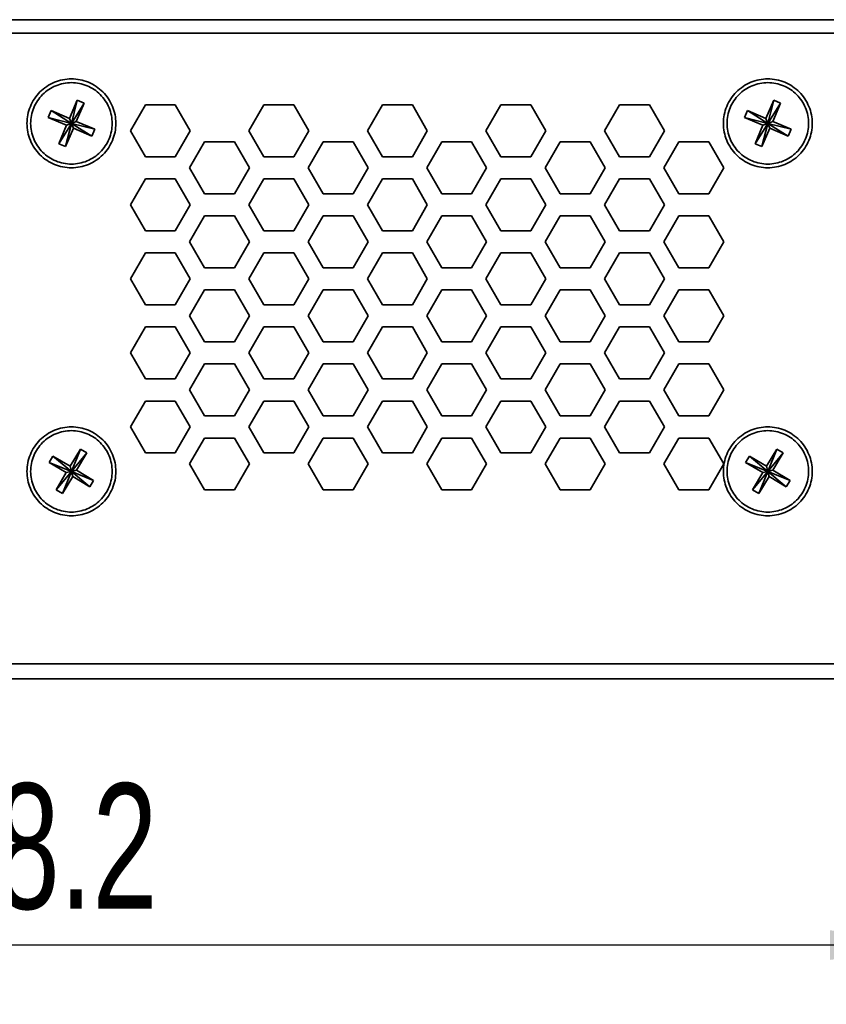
# Model space of a CAD drawing. Header units: millimetres. Extents: x 0 to 420, y 0 to 297.
# Tile 143 of 145: x 322 to 349, y 227 to 260. Entities that reach past the tile are written whole.
import ezdxf

# ---------------------------------------------------------------- set-up
doc = ezdxf.new("R2010")
doc.units = ezdxf.units.MM
doc.layers.add('标注层', color=150, linetype='Continuous')
doc.styles.add('SLDTEXTSTYLE2', font='TXT', dxfattribs={"width": 0.7})
doc.dimstyles.new('SLDDIMSTYLE0', dxfattribs={"dimtxt": 4.850694, "dimasz": 4, "dimexe": 0, "dimexo": 0.0625, "dimgap": 1.212674, "dimtad": 2, "dimlfac": 2, "dimrnd": 1e-09, "dimzin": 12, "dimdsep": 46, "dimtxsty": 'SLDTEXTSTYLE2', "dimsah": 1, "dimcen": 0.09, "dimadec": 0, "dimazin": 3, "dimtfac": 1, "dimtdec": 3, "dimtmove": 0, "dimatfit": 0, "dimfxl": 1, "dimfrac": 2, "dimtolj": 1, "dimtzin": 12, "dimarcsym": 0})
doc.dimstyles.new('SLDDIMSTYLE1', dxfattribs={"dimtxt": 4.850694, "dimasz": 4, "dimexe": 0, "dimexo": 0.0625, "dimgap": 1.212674, "dimtad": 2, "dimlfac": 2, "dimrnd": 1e-09, "dimzin": 12, "dimdsep": 46, "dimtxsty": 'SLDTEXTSTYLE2', "dimsah": 1, "dimcen": 0.09, "dimadec": 0, "dimazin": 3, "dimtfac": 1, "dimtdec": 3, "dimtofl": 0, "dimtmove": 0, "dimatfit": 3, "dimfxl": 1, "dimfrac": 2, "dimtolj": 1, "dimtzin": 12, "dimarcsym": 0})

# ---------------------------------------------------------------- blocks, each defined once
blk = doc.blocks.new('_D_4')
at = {"layer": '标注层'}
for p, q in [((353.118, 254.499), (353.118, 226.505)), ((359.118, 254.499), (359.118, 226.505)), ((353.118, 228.505), (347.118, 228.505)), ((353.118, 228.505), (359.118, 228.505)), ((359.118, 228.505), (365.118, 228.505))]:
    blk.add_line(p, q, dxfattribs=at)
for points in [[(353.118, 228.505), (349.118, 229.005), (349.118, 228.005)], [(359.118, 228.505), (363.118, 228.005), (363.118, 229.005)]]:
    blk.add_solid(points, dxfattribs=at)
at = {"layer": '标注层', "insert": (353.296, 233.962), "char_height": 4.2333, "attachment_point": 1, "style": 'SLDTEXTSTYLE2'}
blk.add_mtext('12', dxfattribs=at)
blk = doc.blocks.new('_D_5')
at = {"layer": '标注层'}
for p, q in [((294.018, 243.499), (294.018, 226.505)), ((353.118, 243.499), (353.118, 226.505)), ((353.118, 228.505), (294.018, 228.505))]:
    blk.add_line(p, q, dxfattribs=at)
for points in [[(294.018, 228.505), (298.018, 228.005), (298.018, 229.005)], [(353.118, 228.505), (349.118, 229.005), (349.118, 228.005)]]:
    blk.add_solid(points, dxfattribs=at)
at = {"layer": '标注层', "insert": (316.513, 233.962), "char_height": 4.2333, "attachment_point": 1, "style": 'SLDTEXTSTYLE2'}
blk.add_mtext('118.2', dxfattribs=at)

msp = doc.modelspace()

# ---------------------------------------------------------------- linework, layer by layer
at = {"color": 7, "linetype": 'Continuous', "lineweight": 35}
for p, q in [((279.5682, 259.7493), (362.6182, 259.7493)), ((362.6182, 259.2993), (279.5682, 259.2993)), ((323.7168, 257.0343), (323.4522, 256.4132)), ((323.5182, 256.2493), (323.7168, 257.0343)), ((323.9468, 256.9363), (323.7168, 257.0343)), ((347.2168, 257.0343), (346.9522, 256.4132)), ((347.0182, 256.2493), (347.2168, 257.0343)), ((347.4468, 256.9363), (347.2168, 257.0343)), ((322.8312, 256.6778), (322.7332, 256.4478)), ((323.4522, 256.4132), (322.8312, 256.6778)), ((322.8312, 256.6778), (323.5182, 256.2493)), ((323.9468, 256.9363), (323.5182, 256.2493)), ((323.6822, 256.3153), (323.9468, 256.9363)), ((325.5079, 255.9993), (326.0131, 256.8743)), ((326.0131, 256.8743), (327.0234, 256.8743)), ((327.0234, 256.8743), (327.5286, 255.9993)), ((329.5079, 255.9993), (330.0131, 256.8743)), ((330.0131, 256.8743), (331.0234, 256.8743)), ((331.0234, 256.8743), (331.5286, 255.9993)), ((333.5079, 255.9993), (334.0131, 256.8743)), ((334.0131, 256.8743), (335.0234, 256.8743)), ((335.0234, 256.8743), (335.5286, 255.9993)), ((337.5079, 255.9993), (338.0131, 256.8743)), ((338.0131, 256.8743), (339.0234, 256.8743)), ((339.0234, 256.8743), (339.5286, 255.9993)), ((341.5079, 255.9993), (342.0131, 256.8743)), ((342.0131, 256.8743), (343.0234, 256.8743)), ((343.0234, 256.8743), (343.5286, 255.9993)), ((346.3312, 256.6778), (346.2332, 256.4478)), ((346.9522, 256.4132), (346.3312, 256.6778)), ((346.3312, 256.6778), (347.0182, 256.2493)), ((347.4468, 256.9363), (347.0182, 256.2493)), ((347.1822, 256.3153), (347.4468, 256.9363)), ((322.7332, 256.4478), (323.3542, 256.1832)), ((323.5182, 256.2493), (322.7332, 256.4478)), ((323.5182, 256.2493), (323.4522, 256.4132)), ((346.2332, 256.4478), (346.8542, 256.1832)), ((347.0182, 256.2493), (346.2332, 256.4478)), ((347.0182, 256.2493), (346.9522, 256.4132)), ((323.0897, 255.5622), (323.5182, 256.2493)), ((323.3542, 256.1832), (323.0897, 255.5622)), ((323.5182, 256.2493), (323.3197, 255.4643)), ((323.3197, 255.4643), (323.5843, 256.0853)), ((323.5182, 256.2493), (323.3542, 256.1832)), ((323.6822, 256.3153), (323.5182, 256.2493)), ((323.5182, 256.2493), (324.3032, 256.0507)), ((324.2053, 255.8207), (323.5182, 256.2493)), ((323.5182, 256.2493), (323.5843, 256.0853)), ((323.5843, 256.0853), (324.2053, 255.8207)), ((324.3032, 256.0507), (323.6822, 256.3153)), ((324.2053, 255.8207), (324.3032, 256.0507)), ((326.0131, 255.1243), (325.5079, 255.9993)), ((327.5286, 255.9993), (327.0234, 255.1243)), ((330.0131, 255.1243), (329.5079, 255.9993)), ((331.5286, 255.9993), (331.0234, 255.1243)), ((334.0131, 255.1243), (333.5079, 255.9993)), ((335.5286, 255.9993), (335.0234, 255.1243)), ((338.0131, 255.1243), (337.5079, 255.9993)), ((339.5286, 255.9993), (339.0234, 255.1243)), ((342.0131, 255.1243), (341.5079, 255.9993)), ((343.5286, 255.9993), (343.0234, 255.1243)), ((346.5897, 255.5622), (347.0182, 256.2493)), ((346.8542, 256.1832), (346.5897, 255.5622)), ((347.0182, 256.2493), (346.8197, 255.4643)), ((346.8197, 255.4643), (347.0842, 256.0853)), ((347.0182, 256.2493), (346.8542, 256.1832)), ((347.1822, 256.3153), (347.0182, 256.2493)), ((347.0182, 256.2493), (347.8032, 256.0507)), ((347.0182, 256.2493), (347.0842, 256.0853)), ((347.7053, 255.8207), (347.0182, 256.2493)), ((347.0842, 256.0853), (347.7053, 255.8207)), ((347.8032, 256.0507), (347.1822, 256.3153)), ((347.7053, 255.8207), (347.8032, 256.0507)), ((323.0897, 255.5622), (323.3197, 255.4643)), ((327.5079, 254.7493), (328.0131, 255.6243)), ((328.0131, 255.6243), (329.0234, 255.6243)), ((329.0234, 255.6243), (329.5286, 254.7493)), ((331.5079, 254.7493), (332.0131, 255.6243)), ((332.0131, 255.6243), (333.0234, 255.6243)), ((333.0234, 255.6243), (333.5286, 254.7493)), ((335.5079, 254.7493), (336.0131, 255.6243)), ((336.0131, 255.6243), (337.0234, 255.6243)), ((337.0234, 255.6243), (337.5286, 254.7493)), ((339.5079, 254.7493), (340.0131, 255.6243)), ((340.0131, 255.6243), (341.0234, 255.6243)), ((341.0234, 255.6243), (341.5286, 254.7493)), ((343.5079, 254.7493), (344.0131, 255.6243)), ((344.0131, 255.6243), (345.0234, 255.6243)), ((345.0234, 255.6243), (345.5286, 254.7493)), ((346.5897, 255.5622), (346.8197, 255.4643)), ((327.0234, 255.1243), (326.0131, 255.1243)), ((331.0234, 255.1243), (330.0131, 255.1243)), ((335.0234, 255.1243), (334.0131, 255.1243)), ((339.0234, 255.1243), (338.0131, 255.1243)), ((343.0234, 255.1243), (342.0131, 255.1243)), ((328.0131, 253.8743), (327.5079, 254.7493)), ((329.5286, 254.7493), (329.0234, 253.8743)), ((332.0131, 253.8743), (331.5079, 254.7493)), ((333.5286, 254.7493), (333.0234, 253.8743)), ((336.0131, 253.8743), (335.5079, 254.7493)), ((337.5286, 254.7493), (337.0234, 253.8743)), ((340.0131, 253.8743), (339.5079, 254.7493)), ((341.5286, 254.7493), (341.0234, 253.8743)), ((344.0131, 253.8743), (343.5079, 254.7493)), ((345.5286, 254.7493), (345.0234, 253.8743)), ((325.5079, 253.4993), (326.0131, 254.3743)), ((326.0131, 254.3743), (327.0234, 254.3743)), ((327.0234, 254.3743), (327.5286, 253.4993)), ((329.5079, 253.4993), (330.0131, 254.3743)), ((330.0131, 254.3743), (331.0234, 254.3743)), ((331.0234, 254.3743), (331.5286, 253.4993)), ((333.5079, 253.4993), (334.0131, 254.3743)), ((334.0131, 254.3743), (335.0234, 254.3743)), ((335.0234, 254.3743), (335.5286, 253.4993)), ((337.5079, 253.4993), (338.0131, 254.3743)), ((338.0131, 254.3743), (339.0234, 254.3743)), ((339.0234, 254.3743), (339.5286, 253.4993)), ((341.5079, 253.4993), (342.0131, 254.3743)), ((342.0131, 254.3743), (343.0234, 254.3743)), ((343.0234, 254.3743), (343.5286, 253.4993)), ((329.0234, 253.8743), (328.0131, 253.8743)), ((333.0234, 253.8743), (332.0131, 253.8743)), ((337.0234, 253.8743), (336.0131, 253.8743)), ((341.0234, 253.8743), (340.0131, 253.8743)), ((345.0234, 253.8743), (344.0131, 253.8743)), ((326.0131, 252.6243), (325.5079, 253.4993)), ((327.5286, 253.4993), (327.0234, 252.6243)), ((330.0131, 252.6243), (329.5079, 253.4993)), ((331.5286, 253.4993), (331.0234, 252.6243)), ((334.0131, 252.6243), (333.5079, 253.4993)), ((335.5286, 253.4993), (335.0234, 252.6243)), ((338.0131, 252.6243), (337.5079, 253.4993)), ((339.5286, 253.4993), (339.0234, 252.6243)), ((342.0131, 252.6243), (341.5079, 253.4993)), ((343.5286, 253.4993), (343.0234, 252.6243)), ((327.5079, 252.2493), (328.0131, 253.1243)), ((328.0131, 253.1243), (329.0234, 253.1243)), ((329.0234, 253.1243), (329.5286, 252.2493)), ((331.5079, 252.2493), (332.0131, 253.1243)), ((332.0131, 253.1243), (333.0234, 253.1243)), ((333.0234, 253.1243), (333.5286, 252.2493)), ((335.5079, 252.2493), (336.0131, 253.1243)), ((336.0131, 253.1243), (337.0234, 253.1243)), ((337.0234, 253.1243), (337.5286, 252.2493)), ((339.5079, 252.2493), (340.0131, 253.1243)), ((340.0131, 253.1243), (341.0234, 253.1243)), ((341.0234, 253.1243), (341.5286, 252.2493)), ((343.5079, 252.2493), (344.0131, 253.1243)), ((344.0131, 253.1243), (345.0234, 253.1243)), ((345.0234, 253.1243), (345.5286, 252.2493)), ((327.0234, 252.6243), (326.0131, 252.6243)), ((331.0234, 252.6243), (330.0131, 252.6243)), ((335.0234, 252.6243), (334.0131, 252.6243)), ((339.0234, 252.6243), (338.0131, 252.6243)), ((343.0234, 252.6243), (342.0131, 252.6243)), ((328.0131, 251.3743), (327.5079, 252.2493)), ((329.5286, 252.2493), (329.0234, 251.3743)), ((332.0131, 251.3743), (331.5079, 252.2493)), ((333.5286, 252.2493), (333.0234, 251.3743)), ((336.0131, 251.3743), (335.5079, 252.2493)), ((337.5286, 252.2493), (337.0234, 251.3743)), ((340.0131, 251.3743), (339.5079, 252.2493)), ((341.5286, 252.2493), (341.0234, 251.3743)), ((344.0131, 251.3743), (343.5079, 252.2493)), ((345.5286, 252.2493), (345.0234, 251.3743)), ((325.5079, 250.9993), (326.0131, 251.8743)), ((326.0131, 251.8743), (327.0234, 251.8743)), ((327.0234, 251.8743), (327.5286, 250.9993)), ((329.5079, 250.9993), (330.0131, 251.8743)), ((330.0131, 251.8743), (331.0234, 251.8743)), ((331.0234, 251.8743), (331.5286, 250.9993)), ((333.5079, 250.9993), (334.0131, 251.8743)), ((334.0131, 251.8743), (335.0234, 251.8743)), ((335.0234, 251.8743), (335.5286, 250.9993)), ((337.5079, 250.9993), (338.0131, 251.8743)), ((338.0131, 251.8743), (339.0234, 251.8743)), ((339.0234, 251.8743), (339.5286, 250.9993)), ((341.5079, 250.9993), (342.0131, 251.8743)), ((342.0131, 251.8743), (343.0234, 251.8743)), ((343.0234, 251.8743), (343.5286, 250.9993)), ((329.0234, 251.3743), (328.0131, 251.3743)), ((333.0234, 251.3743), (332.0131, 251.3743)), ((337.0234, 251.3743), (336.0131, 251.3743)), ((341.0234, 251.3743), (340.0131, 251.3743)), ((345.0234, 251.3743), (344.0131, 251.3743)), ((326.0131, 250.1243), (325.5079, 250.9993)), ((327.5286, 250.9993), (327.0234, 250.1243)), ((330.0131, 250.1243), (329.5079, 250.9993)), ((331.5286, 250.9993), (331.0234, 250.1243)), ((334.0131, 250.1243), (333.5079, 250.9993)), ((335.5286, 250.9993), (335.0234, 250.1243)), ((338.0131, 250.1243), (337.5079, 250.9993)), ((339.5286, 250.9993), (339.0234, 250.1243)), ((342.0131, 250.1243), (341.5079, 250.9993)), ((343.5286, 250.9993), (343.0234, 250.1243)), ((327.5079, 249.7493), (328.0131, 250.6243)), ((328.0131, 250.6243), (329.0234, 250.6243)), ((329.0234, 250.6243), (329.5286, 249.7493)), ((331.5079, 249.7493), (332.0131, 250.6243)), ((332.0131, 250.6243), (333.0234, 250.6243)), ((333.0234, 250.6243), (333.5286, 249.7493)), ((335.5079, 249.7493), (336.0131, 250.6243)), ((336.0131, 250.6243), (337.0234, 250.6243)), ((337.0234, 250.6243), (337.5286, 249.7493)), ((339.5079, 249.7493), (340.0131, 250.6243)), ((340.0131, 250.6243), (341.0234, 250.6243)), ((341.0234, 250.6243), (341.5286, 249.7493)), ((343.5079, 249.7493), (344.0131, 250.6243)), ((344.0131, 250.6243), (345.0234, 250.6243)), ((345.0234, 250.6243), (345.5286, 249.7493)), ((327.0234, 250.1243), (326.0131, 250.1243)), ((331.0234, 250.1243), (330.0131, 250.1243)), ((335.0234, 250.1243), (334.0131, 250.1243)), ((339.0234, 250.1243), (338.0131, 250.1243)), ((343.0234, 250.1243), (342.0131, 250.1243)), ((328.0131, 248.8743), (327.5079, 249.7493)), ((329.5286, 249.7493), (329.0234, 248.8743)), ((332.0131, 248.8743), (331.5079, 249.7493)), ((333.5286, 249.7493), (333.0234, 248.8743)), ((336.0131, 248.8743), (335.5079, 249.7493)), ((337.5286, 249.7493), (337.0234, 248.8743)), ((340.0131, 248.8743), (339.5079, 249.7493)), ((341.5286, 249.7493), (341.0234, 248.8743)), ((344.0131, 248.8743), (343.5079, 249.7493)), ((345.5286, 249.7493), (345.0234, 248.8743)), ((325.5079, 248.4993), (326.0131, 249.3743)), ((326.0131, 249.3743), (327.0234, 249.3743)), ((327.0234, 249.3743), (327.5286, 248.4993)), ((329.5079, 248.4993), (330.0131, 249.3743)), ((330.0131, 249.3743), (331.0234, 249.3743)), ((331.0234, 249.3743), (331.5286, 248.4993)), ((333.5079, 248.4993), (334.0131, 249.3743)), ((334.0131, 249.3743), (335.0234, 249.3743)), ((335.0234, 249.3743), (335.5286, 248.4993)), ((337.5079, 248.4993), (338.0131, 249.3743)), ((338.0131, 249.3743), (339.0234, 249.3743)), ((339.0234, 249.3743), (339.5286, 248.4993)), ((341.5079, 248.4993), (342.0131, 249.3743)), ((342.0131, 249.3743), (343.0234, 249.3743)), ((343.0234, 249.3743), (343.5286, 248.4993)), ((329.0234, 248.8743), (328.0131, 248.8743)), ((333.0234, 248.8743), (332.0131, 248.8743)), ((337.0234, 248.8743), (336.0131, 248.8743)), ((341.0234, 248.8743), (340.0131, 248.8743)), ((345.0234, 248.8743), (344.0131, 248.8743)), ((326.0131, 247.6243), (325.5079, 248.4993)), ((327.5286, 248.4993), (327.0234, 247.6243)), ((330.0131, 247.6243), (329.5079, 248.4993)), ((331.5286, 248.4993), (331.0234, 247.6243)), ((334.0131, 247.6243), (333.5079, 248.4993)), ((335.5286, 248.4993), (335.0234, 247.6243)), ((338.0131, 247.6243), (337.5079, 248.4993)), ((339.5286, 248.4993), (339.0234, 247.6243)), ((342.0131, 247.6243), (341.5079, 248.4993)), ((343.5286, 248.4993), (343.0234, 247.6243)), ((327.5079, 247.2493), (328.0131, 248.1243)), ((328.0131, 248.1243), (329.0234, 248.1243)), ((329.0234, 248.1243), (329.5286, 247.2493)), ((331.5079, 247.2493), (332.0131, 248.1243)), ((332.0131, 248.1243), (333.0234, 248.1243)), ((333.0234, 248.1243), (333.5286, 247.2493)), ((335.5079, 247.2493), (336.0131, 248.1243)), ((336.0131, 248.1243), (337.0234, 248.1243)), ((337.0234, 248.1243), (337.5286, 247.2493)), ((339.5079, 247.2493), (340.0131, 248.1243)), ((340.0131, 248.1243), (341.0234, 248.1243)), ((341.0234, 248.1243), (341.5286, 247.2493)), ((343.5079, 247.2493), (344.0131, 248.1243)), ((344.0131, 248.1243), (345.0234, 248.1243)), ((345.0234, 248.1243), (345.5286, 247.2493)), ((327.0234, 247.6243), (326.0131, 247.6243)), ((331.0234, 247.6243), (330.0131, 247.6243)), ((335.0234, 247.6243), (334.0131, 247.6243)), ((339.0234, 247.6243), (338.0131, 247.6243)), ((343.0234, 247.6243), (342.0131, 247.6243)), ((328.0131, 246.3743), (327.5079, 247.2493)), ((329.5286, 247.2493), (329.0234, 246.3743)), ((332.0131, 246.3743), (331.5079, 247.2493)), ((333.5286, 247.2493), (333.0234, 246.3743)), ((336.0131, 246.3743), (335.5079, 247.2493)), ((337.5286, 247.2493), (337.0234, 246.3743)), ((340.0131, 246.3743), (339.5079, 247.2493)), ((341.5286, 247.2493), (341.0234, 246.3743)), ((344.0131, 246.3743), (343.5079, 247.2493)), ((345.5286, 247.2493), (345.0234, 246.3743)), ((325.5079, 245.9993), (326.0131, 246.8743)), ((326.0131, 246.8743), (327.0234, 246.8743)), ((327.0234, 246.8743), (327.5286, 245.9993)), ((329.5079, 245.9993), (330.0131, 246.8743)), ((330.0131, 246.8743), (331.0234, 246.8743)), ((331.0234, 246.8743), (331.5286, 245.9993)), ((333.5079, 245.9993), (334.0131, 246.8743)), ((334.0131, 246.8743), (335.0234, 246.8743)), ((335.0234, 246.8743), (335.5286, 245.9993)), ((337.5079, 245.9993), (338.0131, 246.8743)), ((338.0131, 246.8743), (339.0234, 246.8743)), ((339.0234, 246.8743), (339.5286, 245.9993)), ((341.5079, 245.9993), (342.0131, 246.8743)), ((342.0131, 246.8743), (343.0234, 246.8743)), ((343.0234, 246.8743), (343.5286, 245.9993)), ((329.0234, 246.3743), (328.0131, 246.3743)), ((333.0234, 246.3743), (332.0131, 246.3743)), ((337.0234, 246.3743), (336.0131, 246.3743)), ((341.0234, 246.3743), (340.0131, 246.3743)), ((345.0234, 246.3743), (344.0131, 246.3743)), ((326.0131, 245.1243), (325.5079, 245.9993)), ((327.5286, 245.9993), (327.0234, 245.1243)), ((330.0131, 245.1243), (329.5079, 245.9993)), ((331.5286, 245.9993), (331.0234, 245.1243)), ((334.0131, 245.1243), (333.5079, 245.9993)), ((335.5286, 245.9993), (335.0234, 245.1243)), ((338.0131, 245.1243), (337.5079, 245.9993)), ((339.5286, 245.9993), (339.0234, 245.1243)), ((342.0131, 245.1243), (341.5079, 245.9993)), ((343.5286, 245.9993), (343.0234, 245.1243)), ((327.5079, 244.7493), (328.0131, 245.6243)), ((328.0131, 245.6243), (329.0234, 245.6243)), ((329.0234, 245.6243), (329.5286, 244.7493)), ((331.5079, 244.7493), (332.0131, 245.6243)), ((332.0131, 245.6243), (333.0234, 245.6243)), ((333.0234, 245.6243), (333.5286, 244.7493)), ((335.5079, 244.7493), (336.0131, 245.6243)), ((336.0131, 245.6243), (337.0234, 245.6243)), ((337.0234, 245.6243), (337.5286, 244.7493)), ((339.5079, 244.7493), (340.0131, 245.6243)), ((340.0131, 245.6243), (341.0234, 245.6243)), ((341.0234, 245.6243), (341.5286, 244.7493)), ((343.5079, 244.7493), (344.0131, 245.6243)), ((344.0131, 245.6243), (345.0234, 245.6243)), ((345.0234, 245.6243), (345.5286, 244.7493)), ((322.8957, 245.0171), (322.7675, 244.8025)), ((323.4751, 244.6707), (322.8957, 245.0171)), ((322.8957, 245.0171), (323.5182, 244.4993)), ((323.8215, 245.25), (323.4751, 244.6707)), ((323.5182, 244.4993), (323.8215, 245.25)), ((324.036, 245.1218), (323.5182, 244.4993)), ((323.6897, 244.5424), (324.036, 245.1218)), ((324.036, 245.1218), (323.8215, 245.25)), ((327.0234, 245.1243), (326.0131, 245.1243)), ((331.0234, 245.1243), (330.0131, 245.1243)), ((335.0234, 245.1243), (334.0131, 245.1243)), ((339.0234, 245.1243), (338.0131, 245.1243)), ((343.0234, 245.1243), (342.0131, 245.1243)), ((346.3957, 245.0171), (346.2675, 244.8025)), ((346.9751, 244.6707), (346.3957, 245.0171)), ((346.3957, 245.0171), (347.0182, 244.4993)), ((347.3215, 245.25), (346.9751, 244.6707)), ((347.0182, 244.4993), (347.3215, 245.25)), ((347.536, 245.1218), (347.0182, 244.4993)), ((347.1897, 244.5424), (347.536, 245.1218)), ((347.536, 245.1218), (347.3215, 245.25)), ((322.7675, 244.8025), (323.3468, 244.4561)), ((323.5182, 244.4993), (322.7675, 244.8025)), ((328.0131, 243.8743), (327.5079, 244.7493)), ((329.5286, 244.7493), (329.0234, 243.8743)), ((332.0131, 243.8743), (331.5079, 244.7493)), ((333.5286, 244.7493), (333.0234, 243.8743)), ((336.0131, 243.8743), (335.5079, 244.7493)), ((337.5286, 244.7493), (337.0234, 243.8743)), ((340.0131, 243.8743), (339.5079, 244.7493)), ((341.5286, 244.7493), (341.0234, 243.8743)), ((344.0131, 243.8743), (343.5079, 244.7493)), ((345.5286, 244.7493), (345.0234, 243.8743)), ((346.2675, 244.8025), (346.8468, 244.4561)), ((347.0182, 244.4993), (346.2675, 244.8025)), ((323.0004, 243.8768), (323.5182, 244.4993)), ((323.3468, 244.4561), (323.0004, 243.8768)), ((323.5182, 244.4993), (323.215, 243.7485)), ((323.5182, 244.4993), (323.3468, 244.4561)), ((323.5182, 244.4993), (323.4751, 244.6707)), ((323.6897, 244.5424), (323.5182, 244.4993)), ((324.1407, 243.9814), (323.5182, 244.4993)), ((323.5182, 244.4993), (324.269, 244.196)), ((323.5182, 244.4993), (323.5614, 244.3278)), ((324.269, 244.196), (323.6897, 244.5424)), ((346.5004, 243.8768), (347.0182, 244.4993)), ((346.8468, 244.4561), (346.5004, 243.8768)), ((347.0182, 244.4993), (346.715, 243.7485)), ((347.0182, 244.4993), (346.8468, 244.4561)), ((347.0182, 244.4993), (346.9751, 244.6707)), ((347.1897, 244.5424), (347.0182, 244.4993)), ((347.6407, 243.9814), (347.0182, 244.4993)), ((347.0182, 244.4993), (347.0614, 244.3278)), ((347.0182, 244.4993), (347.769, 244.196)), ((347.769, 244.196), (347.1897, 244.5424)), ((323.215, 243.7485), (323.5614, 244.3278)), ((323.5614, 244.3278), (324.1407, 243.9814)), ((324.1407, 243.9814), (324.269, 244.196)), ((346.715, 243.7485), (347.0614, 244.3278)), ((347.0614, 244.3278), (347.6407, 243.9814)), ((347.6407, 243.9814), (347.769, 244.196)), ((323.0004, 243.8768), (323.215, 243.7485)), ((329.0234, 243.8743), (328.0131, 243.8743)), ((333.0234, 243.8743), (332.0131, 243.8743)), ((337.0234, 243.8743), (336.0131, 243.8743)), ((341.0234, 243.8743), (340.0131, 243.8743)), ((345.0234, 243.8743), (344.0131, 243.8743)), ((346.5004, 243.8768), (346.715, 243.7485)), ((279.6182, 237.9993), (362.1182, 237.9993)), ((362.4182, 237.4993), (280.1682, 237.4993))]:
    msp.add_line(p, q, dxfattribs=at)
for points in [[(322.0182, 256.2493), (322.0182, 256.4456), (322.0573, 256.6419), (322.2076, 257.0047), (322.3187, 257.1711), (322.5964, 257.4488), (322.7628, 257.5599), (323.1256, 257.7102), (323.3219, 257.7493), (323.7146, 257.7493), (323.9109, 257.7102), (324.2737, 257.5599), (324.4401, 257.4488), (324.7177, 257.1711), (324.8289, 257.0047), (324.9792, 256.6419), (325.0182, 256.4456), (325.0182, 256.2493)], [(347.0182, 254.7493), (346.8219, 254.7493), (346.6256, 254.7883), (346.2628, 254.9386), (346.0964, 255.0498), (345.8187, 255.3274), (345.7076, 255.4938), (345.5573, 255.8566), (345.5182, 256.0529), (345.5182, 256.4456), (345.5573, 256.6419), (345.7076, 257.0047), (345.8187, 257.1711), (346.0964, 257.4488), (346.2628, 257.5599), (346.6256, 257.7102), (346.8219, 257.7493), (347.0182, 257.7493)], [(347.0182, 257.7493), (347.2146, 257.7493), (347.4109, 257.7102), (347.7737, 257.5599), (347.9401, 257.4488), (348.2177, 257.1711), (348.3289, 257.0047), (348.4792, 256.6419), (348.5182, 256.4456), (348.5182, 256.0529), (348.4792, 255.8566), (348.3289, 255.4938), (348.2177, 255.3274), (347.9401, 255.0498), (347.7737, 254.9386), (347.4109, 254.7883), (347.2146, 254.7493), (347.0182, 254.7493)], [(323.5182, 257.6243), (323.3383, 257.6243), (323.1583, 257.5885), (322.8258, 257.4507), (322.6732, 257.3488), (322.4187, 257.0943), (322.3168, 256.9417), (322.179, 256.6092), (322.1432, 256.4292), (322.1432, 256.0693), (322.179, 255.8894), (322.3168, 255.5568), (322.4187, 255.4043), (322.6732, 255.1497), (322.8258, 255.0478), (323.1583, 254.91), (323.3383, 254.8743), (323.5182, 254.8743)], [(323.5182, 254.8743), (323.6982, 254.8743), (323.8781, 254.91), (324.2107, 255.0478), (324.3632, 255.1497), (324.6178, 255.4043), (324.7197, 255.5568), (324.8575, 255.8894), (324.8932, 256.0693), (324.8932, 256.4292), (324.8575, 256.6092), (324.7197, 256.9417), (324.6178, 257.0943), (324.3632, 257.3488), (324.2107, 257.4507), (323.8781, 257.5885), (323.6982, 257.6243), (323.5182, 257.6243)], [(347.0182, 257.6243), (346.8383, 257.6243), (346.6583, 257.5885), (346.3258, 257.4507), (346.1732, 257.3488), (345.9187, 257.0943), (345.8168, 256.9417), (345.679, 256.6092), (345.6432, 256.4292), (345.6432, 256.0693), (345.679, 255.8894), (345.8168, 255.5568), (345.9187, 255.4043), (346.1732, 255.1497), (346.3258, 255.0478), (346.6583, 254.91), (346.8383, 254.8743), (347.0182, 254.8743)], [(347.0182, 254.8743), (347.1982, 254.8743), (347.3781, 254.91), (347.7107, 255.0478), (347.8632, 255.1497), (348.1178, 255.4043), (348.2197, 255.5568), (348.3575, 255.8894), (348.3932, 256.0693), (348.3932, 256.4292), (348.3575, 256.6092), (348.2197, 256.9417), (348.1178, 257.0943), (347.8632, 257.3488), (347.7107, 257.4507), (347.3781, 257.5885), (347.1982, 257.6243), (347.0182, 257.6243)], [(325.0182, 256.2493), (325.0182, 256.0529), (324.9792, 255.8566), (324.8289, 255.4938), (324.7177, 255.3274), (324.4401, 255.0498), (324.2737, 254.9386), (323.9109, 254.7883), (323.7146, 254.7493), (323.3219, 254.7493), (323.1256, 254.7883), (322.7628, 254.9386), (322.5964, 255.0498), (322.3187, 255.3274), (322.2076, 255.4938), (322.0573, 255.8566), (322.0182, 256.0529), (322.0182, 256.2493)], [(322.0182, 244.4993), (322.0182, 244.6956), (322.0573, 244.8919), (322.2076, 245.2547), (322.3187, 245.4211), (322.5964, 245.6988), (322.7628, 245.8099), (323.1256, 245.9602), (323.3219, 245.9993), (323.7146, 245.9993), (323.9109, 245.9602), (324.2737, 245.8099), (324.4401, 245.6988), (324.7177, 245.4211), (324.8289, 245.2547), (324.9792, 244.8919), (325.0182, 244.6956), (325.0182, 244.4993)], [(323.5182, 245.8743), (323.3383, 245.8743), (323.1583, 245.8385), (322.8258, 245.7007), (322.6732, 245.5988), (322.4187, 245.3443), (322.3168, 245.1917), (322.179, 244.8592), (322.1432, 244.6792), (322.1432, 244.3193), (322.179, 244.1394), (322.3168, 243.8068), (322.4187, 243.6543), (322.6732, 243.3997), (322.8258, 243.2978), (323.1583, 243.16), (323.3383, 243.1243), (323.5182, 243.1243)], [(323.5182, 243.1243), (323.6982, 243.1243), (323.8781, 243.16), (324.2107, 243.2978), (324.3632, 243.3997), (324.6178, 243.6543), (324.7197, 243.8068), (324.8575, 244.1394), (324.8932, 244.3193), (324.8932, 244.6792), (324.8575, 244.8592), (324.7197, 245.1917), (324.6178, 245.3443), (324.3632, 245.5988), (324.2107, 245.7007), (323.8781, 245.8385), (323.6982, 245.8743), (323.5182, 245.8743)], [(345.5182, 244.4993), (345.5182, 244.6956), (345.5573, 244.8919), (345.7076, 245.2547), (345.8187, 245.4211), (346.0964, 245.6988), (346.2628, 245.8099), (346.6256, 245.9602), (346.8219, 245.9993), (347.2146, 245.9993), (347.4109, 245.9602), (347.7737, 245.8099), (347.9401, 245.6988), (348.2177, 245.4211), (348.3289, 245.2547), (348.4792, 244.8919), (348.5182, 244.6956), (348.5182, 244.4993)], [(347.0182, 245.8743), (346.8383, 245.8743), (346.6583, 245.8385), (346.3258, 245.7007), (346.1732, 245.5988), (345.9187, 245.3443), (345.8168, 245.1917), (345.679, 244.8592), (345.6432, 244.6792), (345.6432, 244.3193), (345.679, 244.1394), (345.8168, 243.8068), (345.9187, 243.6543), (346.1732, 243.3997), (346.3258, 243.2978), (346.6583, 243.16), (346.8383, 243.1243), (347.0182, 243.1243)], [(347.0182, 243.1243), (347.1982, 243.1243), (347.3781, 243.16), (347.7107, 243.2978), (347.8632, 243.3997), (348.1178, 243.6543), (348.2197, 243.8068), (348.3575, 244.1394), (348.3932, 244.3193), (348.3932, 244.6792), (348.3575, 244.8592), (348.2197, 245.1917), (348.1178, 245.3443), (347.8632, 245.5988), (347.7107, 245.7007), (347.3781, 245.8385), (347.1982, 245.8743), (347.0182, 245.8743)], [(325.0182, 244.4993), (325.0182, 244.3029), (324.9792, 244.1066), (324.8289, 243.7438), (324.7177, 243.5774), (324.4401, 243.2998), (324.2737, 243.1886), (323.9109, 243.0383), (323.7146, 242.9993), (323.3219, 242.9993), (323.1256, 243.0383), (322.7628, 243.1886), (322.5964, 243.2998), (322.3187, 243.5774), (322.2076, 243.7438), (322.0573, 244.1066), (322.0182, 244.3029), (322.0182, 244.4993)], [(348.5182, 244.4993), (348.5182, 244.3029), (348.4792, 244.1066), (348.3289, 243.7438), (348.2177, 243.5774), (347.9401, 243.2998), (347.7737, 243.1886), (347.4109, 243.0383), (347.2146, 242.9993), (346.8219, 242.9993), (346.6256, 243.0383), (346.2628, 243.1886), (346.0964, 243.2998), (345.8187, 243.5774), (345.7076, 243.7438), (345.5573, 244.1066), (345.5182, 244.3029), (345.5182, 244.4993)]]:
    msp.add_open_spline(points, degree=3, knots=[0, 0, 0, 0, 0.125, 0.125, 0.25, 0.25, 0.375, 0.375, 0.5, 0.5, 0.625, 0.625, 0.75, 0.75, 0.875, 0.875, 1, 1, 1, 1], dxfattribs=at)

# ---------------------------------------------------------------- dimensions: what is measured, and where the dimension line sits
at = {"layer": '标注层'}
for base, p1, p2, dimstyle, picture, middle in [((359.1182, 228.5047), (353.1182, 254.4993), (359.1182, 254.4993), 'SLDDIMSTYLE0', '_D_4', (356.1182, 228.5047)), ((294.0182, 228.5047), (353.1182, 243.4993), (294.0182, 243.4993), 'SLDDIMSTYLE1', '_D_5', (323.5682, 228.5047))]:
    dim = msp.add_linear_dim(base=base, p1=p1, p2=p2, dimstyle=dimstyle, dxfattribs=at)
    dim.commit()
    dim.dimension.update_dxf_attribs({"geometry": picture, "text_midpoint": middle, "dimtype": 160})

doc.saveas('drawing.dxf')
